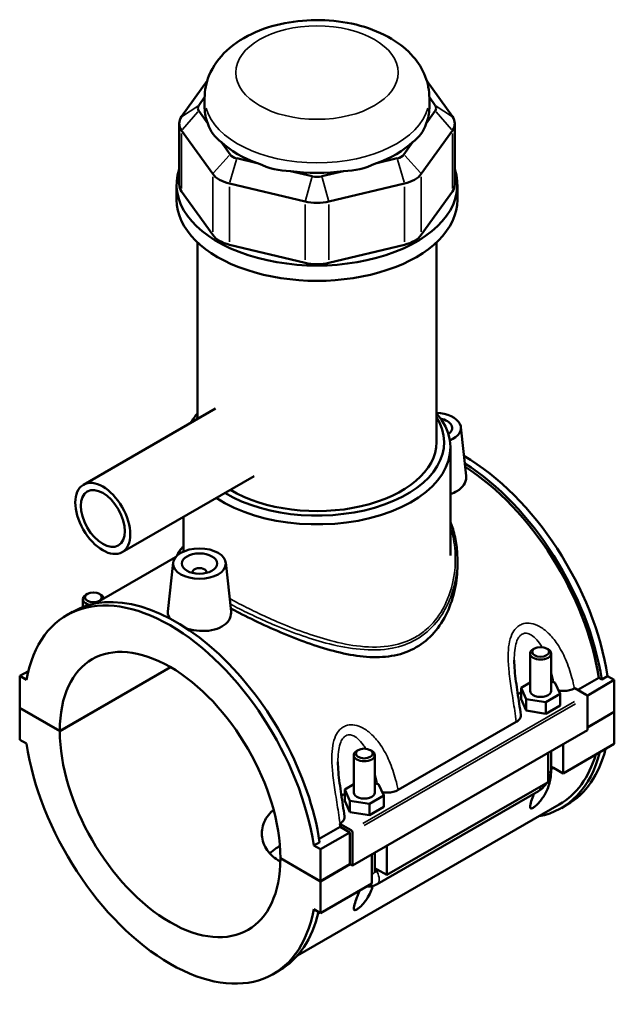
# Model space of a CAD drawing. Header units: inches. Extents: x -1 to 47.8, y -1.4 to 47.3.
# Tile 8 of 8: x 41.1 to 47.8, y 36.3 to 47.3. Entities that reach past the tile are written whole.
import ezdxf

# ---------------------------------------------------------------- set-up
doc = ezdxf.new("R2010")
doc.units = ezdxf.units.IN
doc.header["$MEASUREMENT"] = 0
doc.layers.add('Visible (ANSI)', color=7, linetype='Continuous', lineweight=50)
doc.layers.add('Visible Narrow (ANSI)', color=7, linetype='Continuous', lineweight=35)

msp = doc.modelspace()

# ---------------------------------------------------------------- linework, layer by layer
at = {"layer": 'Visible (ANSI)'}
for p, q in [((43.202, 46.597), (42.914, 46.197)), ((45.946, 46.197), (45.658, 46.597)), ((43.107, 46.322), (43.173, 46.413)), ((43.173, 46.291), (43.173, 46.405)), ((45.687, 46.413), (45.753, 46.322)), ((45.687, 46.291), (45.687, 46.405)), ((43.209, 46.12), (43.107, 46.261)), ((45.753, 46.261), (45.651, 46.12)), ((42.887, 46.12), (42.887, 45.437)), ((42.914, 46.043), (43.263, 45.557)), ((45.597, 45.557), (45.946, 46.043)), ((45.973, 46.12), (45.973, 45.437)), ((43.457, 45.775), (43.356, 45.915)), ((45.504, 45.915), (45.403, 45.775)), ((43.777, 45.673), (43.533, 45.731)), ((45.327, 45.731), (45.083, 45.673)), ((44.377, 45.53), (44.133, 45.588)), ((44.727, 45.588), (44.483, 45.53)), ((42.859, 45.266), (42.859, 45.437)), ((43.263, 44.874), (42.914, 45.36)), ((43.452, 45.448), (44.296, 45.247)), ((44.564, 45.247), (45.408, 45.448)), ((45.946, 45.36), (45.597, 44.874)), ((46.001, 45.266), (46.001, 45.437)), ((43.094, 42.818), (43.094, 44.789)), ((44.296, 44.564), (43.452, 44.765)), ((45.408, 44.765), (44.564, 44.564)), ((45.766, 42.556), (45.766, 44.789)), ((43.294, 42.933), (41.816, 42.082)), ((46.04, 42.726), (46.098, 42.18)), ((45.923, 41.291), (45.923, 42.498)), ((43.728, 42.179), (42.25, 41.328)), ((42.937, 41.336), (42.937, 41.723)), ((42.848, 41.273), (41.948, 40.754)), ((42.82, 41.211), (42.761, 40.663)), ((43.41, 41.211), (43.468, 40.666)), ((46.001, 41.246), (46.001, 41.183)), ((43.036, 41.096), (43.036, 41.104)), ((43.194, 41.096), (43.194, 41.104)), ((41.861, 40.861), (41.844, 40.851)), ((41.995, 40.861), (42.012, 40.851)), ((41.81, 40.716), (41.81, 40.803)), ((41.631, 40.624), (41.696, 40.662)), ((46.814, 39.777), (46.814, 40.194)), ((46.865, 40.251), (46.848, 40.242)), ((46.999, 40.251), (47.016, 40.242)), ((47.05, 39.777), (47.05, 40.194)), ((41.2, 39.999), (41.103, 39.944)), ((41.551, 39.33), (42.789, 40.043)), ((42.792, 40.042), (41.551, 39.327)), ((41.178, 39.901), (41.103, 39.944)), ((41.103, 39.944), (41.103, 39.589)), ((46.814, 39.87), (46.713, 39.811)), ((47.093, 39.87), (47.05, 39.877)), ((47.152, 39.744), (47.093, 39.87)), ((47.348, 39.788), (47.583, 39.923)), ((47.757, 39.899), (47.452, 39.723)), ((47.616, 39.904), (47.583, 39.923)), ((47.682, 39.942), (47.616, 39.904)), ((47.682, 39.942), (47.757, 39.899)), ((47.757, 39.899), (47.757, 39.544)), ((46.713, 39.811), (46.772, 39.685)), ((46.713, 39.683), (46.713, 39.811)), ((46.991, 39.651), (47.152, 39.744)), ((47.152, 39.615), (47.152, 39.744)), ((47.311, 39.805), (47.315, 39.807)), ((47.315, 39.807), (47.442, 39.734)), ((46.713, 39.683), (46.772, 39.556)), ((46.772, 39.556), (46.772, 39.685)), ((46.772, 39.685), (46.991, 39.651)), ((46.991, 39.522), (46.991, 39.651)), ((47.456, 39.71), (47.456, 39.338)), ((41.103, 39.589), (41.551, 39.33)), ((41.103, 39.585), (41.106, 39.587)), ((41.103, 39.585), (41.103, 39.23)), ((41.551, 39.327), (41.103, 39.585)), ((46.772, 39.556), (46.991, 39.522)), ((46.991, 39.522), (47.152, 39.615)), ((47.456, 39.37), (47.757, 39.544)), ((47.757, 39.541), (47.456, 39.367)), ((47.754, 39.542), (47.757, 39.541)), ((47.757, 39.541), (47.757, 39.185)), ((45.338, 38.669), (46.66, 39.431)), ((47.456, 39.338), (44.826, 37.824)), ((41.103, 39.23), (41.178, 39.187)), ((44.892, 39.115), (44.876, 39.105)), ((45.027, 39.115), (45.043, 39.105)), ((47.016, 38.758), (47.016, 39.085)), ((47.05, 38.903), (47.05, 39.105)), ((47.757, 39.185), (47.183, 38.855)), ((47.183, 39.181), (47.183, 38.855)), ((44.841, 39.058), (44.841, 38.641)), ((45.078, 39.058), (45.078, 38.641)), ((47.05, 38.931), (47.075, 38.917)), ((47.075, 38.917), (47.05, 38.903)), ((47.183, 38.855), (47.075, 38.917)), ((47.016, 38.758), (45.21, 37.719)), ((44.841, 38.734), (44.74, 38.675)), ((44.74, 38.675), (44.799, 38.549)), ((44.74, 38.547), (44.74, 38.675)), ((45.12, 38.734), (45.078, 38.741)), ((45.102, 37.616), (46.908, 38.656)), ((45.179, 38.608), (45.12, 38.734)), ((44.74, 38.547), (44.799, 38.42)), ((44.799, 38.42), (44.799, 38.549)), ((44.799, 38.549), (45.018, 38.515)), ((45.018, 38.515), (45.179, 38.608)), ((45.179, 38.479), (45.179, 38.608)), ((47.141, 38.506), (44.213, 36.82)), ((44.799, 38.42), (45.018, 38.386)), ((45.018, 38.386), (45.018, 38.515)), ((45.018, 38.386), (45.179, 38.479)), ((47.164, 38.467), (47.229, 38.505)), ((44.454, 38.121), (44.69, 38.257)), ((44.684, 38.292), (44.688, 38.294)), ((44.812, 38.219), (44.684, 38.292)), ((44.798, 38.195), (44.69, 38.257)), ((44.798, 38.195), (44.469, 38.006)), ((44.798, 37.84), (44.798, 38.195)), ((44.826, 37.824), (44.826, 38.195)), ((44.46, 38.087), (44.394, 38.049)), ((44.469, 38.006), (44.394, 38.049)), ((44.469, 37.65), (44.469, 38.006)), ((45.21, 38.045), (45.21, 37.719)), ((44.021, 37.908), (44.469, 37.65)), ((44.021, 37.905), (44.023, 37.907)), ((44.469, 37.647), (44.021, 37.905)), ((45.043, 37.622), (45.043, 37.949)), ((45.078, 37.969), (45.078, 37.767)), ((44.469, 37.65), (44.798, 37.84)), ((44.8, 37.838), (44.469, 37.647)), ((44.798, 37.84), (44.826, 37.824)), ((45.078, 37.795), (45.102, 37.781)), ((45.102, 37.781), (45.078, 37.767)), ((45.098, 37.759), (45.119, 37.771)), ((45.21, 37.719), (45.102, 37.781)), ((44.469, 37.292), (44.469, 37.647)), ((45.043, 37.622), (44.469, 37.292)), ((44.394, 37.335), (44.469, 37.292)), ((43.941, 36.611), (44.007, 36.649))]:
    msp.add_line(p, q, dxfattribs=at)
for centre, major_axis, ratio, start_param, end_param in [((43.237, 46.291), (-0.14, 0), 0.575862, 5.890486, 6.675884), ((44.43, 46.291), (-1.257, 0), 0.575862, 0, 0.238812), ((44.43, 46.291), (1.257, 0), 0.575862, 6.044373, 6.283185), ((45.623, 46.291), (0.14, 0), 0.575862, 5.890486, 6.675884), ((43.237, 46.12), (-0.349, 0), 0.575862, 5.890486, 6.675884), ((45.623, 46.12), (0.349, 0), 0.575862, 5.890486, 6.675884), ((44.43, 47.307), (-1.09, -1.38), 0.454202, 5.999949, 6.307723), ((44.43, 47.307), (-1.09, 1.38), 0.454202, 3.117055, 3.424829), ((44.43, 46.291), (1.257, 0), 0.575862, 3.688179, 4.165803), ((44.43, 46.291), (1.257, 0), 0.575862, 5.258975, 5.736599), ((43.586, 45.805), (-0.14, 0), 0.575862, 0.392699, 1.178097), ((45.274, 45.805), (0.14, 0), 0.575862, 5.105088, 5.890486), ((44.43, 45.437), (-1.571, 0), 0.575862, 6.091532, 9.616431), ((44.43, 47.307), (-0.541, -1.68), 0.675468, 6.181789, 6.489562), ((44.43, 46.291), (1.257, 0), 0.575862, 4.473577, 4.951201), ((44.43, 47.307), (0.541, -1.68), 0.675468, 6.076808, 6.384582), ((43.586, 45.634), (0.349, 0), 0.575862, 3.534292, 4.31969), ((44.43, 45.604), (-0.14, 0), 0.575862, 1.178097, 1.963495), ((45.274, 45.634), (0.349, 0), 0.575862, 5.105088, 5.890486), ((43.237, 45.437), (-0.349, 0), 0.575862, 0, 0.392699), ((45.623, 45.437), (0.349, 0), 0.575862, 5.890486, 6.283185), ((44.43, 45.266), (-1.571, 0), 0.575862, 0, 3.141593), ((44.43, 45.433), (0.349, 0), 0.575862, 4.31969, 5.105088), ((43.586, 44.951), (-0.349, 0), 0.575862, 0.392699, 1.178097), ((45.274, 44.951), (0.349, 0), 0.575862, 5.105088, 5.890486), ((44.43, 44.749), (-0.349, 0), 0.575862, 1.178097, 1.963495), ((44.43, 42.498), (-1.493, 0), 0.575862, 5.820231, 5.959463), ((44.43, 42.556), (-1.423, 0), 0.575862, 5.931085, 5.971285), ((44.43, 42.498), (1.493, 0), 0.575862, 3.857455, 6.74614), ((44.43, 42.556), (1.423, 0), 0.575862, 3.903368, 6.635286), ((45.745, 42.715), (0.295, 0), 0.575862, 5.332059, 7.784433), ((45.745, 42.715), (0.197, 0), 0.575862, 5.624208, 7.499164), ((44.43, 42.556), (1.336, 0), 0.575862, 3.901824, 6.283185), ((46.074, 40.511), (-1.155, 2.006), 0.578093, 4.118597, 5.499482), ((46.008, 40.473), (1.155, -2.006), 0.578093, 0.977004, 2.31228), ((46.008, 40.473), (-1.133, 1.967), 0.578093, 4.122438, 5.45029), ((43.115, 41.104), (-0.0787, 0), 0.575862, 2.972903, 6.451874), ((42.786, 38.618), (-1.155, 2.006), 0.578093, 4.118597, 6.880845), ((42.852, 38.656), (-1.155, 2.006), 0.578093, 4.118597, 6.283185), ((41.928, 40.803), (-0.118, 0), 0.575862, 5.50164, 7.483949), ((41.928, 40.803), (0.118, 0), 0.575862, 0.105349, 0.781546), ((42.786, 38.618), (-0.871, 1.513), 0.578093, 3.930052, 7.06939), ((46.932, 40.194), (-0.118, 0), 0.575862, 5.50164, 10.206324), ((46.932, 39.649), (0.295, 0), 0.575862, 2.40919, 2.611618), ((46.932, 39.777), (-0.118, 0), 0.575862, 0, 3.141593), ((47.442, 39.718), (-0.0098, 0.0171), 0.578093, 3.928925, 5.499721), ((42.786, 38.618), (0.871, -1.513), 0.578093, 3.930052, 7.06939), ((42.786, 38.618), (1.155, -2.006), 0.578093, 4.118597, 6.880845), ((44.959, 39.058), (-0.118, 0), 0.575862, 5.50164, 10.206324), ((46.008, 40.473), (1.155, -2.006), 0.578093, 6.084831, 6.820591), ((46.074, 40.511), (1.155, -2.006), 0.578093, 0, 0.537406), ((46.008, 40.473), (1.133, -1.967), 0.578093, 0, 0.502834), ((46.932, 38.903), (0.118, 0), 0.575862, 6.280575, 6.283185), ((44.959, 38.641), (-0.118, 0), 0.575862, 0, 3.141593), ((44.959, 38.513), (0.295, 0), 0.575862, 2.40919, 2.611618), ((43.115, 38.807), (-1.133, 1.967), 0.578093, 4.122438, 4.140144), ((44.812, 38.203), (0.0098, -0.0171), 0.578093, 0.787332, 2.358128), ((44.959, 37.767), (0.118, 0), 0.575862, 6.280575, 6.283185), ((42.852, 38.656), (1.155, -2.006), 0.578093, 0, 0.556744)]:
    msp.add_ellipse(centre, major_axis=major_axis, ratio=ratio, start_param=start_param, end_param=end_param, dxfattribs=at)
for centre, major_axis, ratio in [((42.033, 41.705), (-0.217, 0.377), 0.578093), ((42.033, 41.705), (-0.174, 0.302), 0.578093), ((43.115, 41.2), (0.295, 0), 0.575862), ((43.115, 41.2), (0.197, 0), 0.575862), ((41.928, 40.823), (0.0945, 0), 0.575862), ((46.932, 40.213), (0.0945, 0), 0.575862), ((44.959, 39.077), (0.0945, 0), 0.575862)]:
    msp.add_ellipse(centre, major_axis=major_axis, ratio=ratio, dxfattribs=at)
for points, knots in [([(45.687, 46.405), (45.687, 46.488), (45.671, 46.571), (45.609, 46.729), (45.562, 46.803), (45.437, 46.947), (45.355, 47.012), (45.158, 47.13), (45.04, 47.179), (44.787, 47.248), (44.653, 47.269), (44.383, 47.281), (44.248, 47.273), (43.986, 47.229), (43.859, 47.193), (43.623, 47.089), (43.513, 47.022), (43.337, 46.858), (43.266, 46.764), (43.19, 46.576), (43.173, 46.491), (43.173, 46.405)], [0.785398, 0.785398, 0.785398, 0.785398, 1.005919, 1.005919, 1.247788, 1.247788, 1.549488, 1.549488, 1.909935, 1.909935, 2.277725, 2.277725, 2.640356, 2.640356, 3.005317, 3.005317, 3.373911, 3.373911, 3.698936, 3.698936, 3.926991, 3.926991, 3.926991, 3.926991]), ([(46.098, 42.18), (46.099, 42.176), (46.099, 42.171), (46.099, 42.138), (46.091, 42.107), (46.055, 42.053), (46.028, 42.028), (45.996, 42.01)], [4.6935242, 4.6935242, 4.6935242, 4.6935242, 4.7497622, 4.7497622, 5.0893462, 5.0893462, 5.4289302, 5.4289302, 5.4289302, 5.4289302]), ([(45.923, 41.667), (45.931, 41.647), (45.939, 41.626), (45.955, 41.577), (45.963, 41.547), (45.977, 41.488), (45.983, 41.459), (45.992, 41.398), (45.996, 41.368), (46, 41.307), (46.001, 41.276), (46.001, 41.246)], [20.887553, 20.887553, 20.887553, 20.887553, 21.087728, 21.087728, 21.363015, 21.363015, 21.638302, 21.638302, 21.913589, 21.913589, 22.188876, 22.188876, 22.188876, 22.188876]), ([(42.866, 41.292), (42.869, 41.3), (42.872, 41.309), (42.883, 41.33), (42.891, 41.343), (42.911, 41.368), (42.923, 41.381), (42.937, 41.393)], [22.5468783, 22.5468783, 22.5468783, 22.5468783, 22.7532668, 22.7532668, 23.0797564, 23.0797564, 23.4261974, 23.4261974, 23.4261974, 23.4261974]), ([(46.001, 41.183), (46.001, 41.096), (45.992, 41.005), (45.954, 40.825), (45.925, 40.736), (45.847, 40.571), (45.798, 40.494), (45.682, 40.362), (45.615, 40.306), (45.541, 40.264)], [21.999673, 21.999673, 21.999673, 21.999673, 22.791458, 22.791458, 23.583244, 23.583244, 24.375029, 24.375029, 25.166814, 25.166814, 25.166814, 25.166814]), ([(42.786, 40.585), (42.769, 40.607), (42.761, 40.63), (42.761, 40.655), (42.761, 40.659), (42.761, 40.663)], [4.4241299, 4.4241299, 4.4241299, 4.4241299, 4.7497622, 4.7497622, 4.8036294, 4.8036294, 4.8036294, 4.8036294]), ([(43.468, 40.666), (43.468, 40.661), (43.469, 40.656), (43.469, 40.623), (43.46, 40.592), (43.425, 40.538), (43.397, 40.514), (43.366, 40.495)], [1.9790677, 1.9790677, 1.9790677, 1.9790677, 2.0352971, 2.0352971, 2.3748811, 2.3748811, 2.7144651, 2.7144651, 2.7144651, 2.7144651]), ([(45.541, 40.264), (45.468, 40.221), (45.386, 40.191), (45.211, 40.156), (45.117, 40.151), (44.925, 40.16), (44.825, 40.175), (44.626, 40.218), (44.527, 40.246), (44.335, 40.309), (44.235, 40.345), (44.036, 40.425), (43.936, 40.468), (43.742, 40.558), (43.648, 40.604), (43.527, 40.666), (43.495, 40.683), (43.464, 40.7)], [0, 0, 0, 0, 0.791785, 0.791785, 1.58357, 1.58357, 2.375355, 2.375355, 3.16714, 3.16714, 3.948281, 3.948281, 4.729422, 4.729422, 5.510563, 5.510563, 5.804123, 5.804123, 5.804123, 5.804123]), ([(43.366, 40.495), (43.334, 40.477), (43.295, 40.463), (43.207, 40.447), (43.16, 40.445), (43.071, 40.451), (43.024, 40.459), (42.978, 40.472), (42.975, 40.473), (42.972, 40.474)], [2.714465, 2.714465, 2.714465, 2.714465, 3.054049, 3.054049, 3.393633, 3.393633, 3.732665, 3.732665, 3.752604, 3.752604, 3.752604, 3.752604]), ([(46.711, 39.51), (46.705, 39.551), (46.699, 39.592), (46.687, 39.675), (46.68, 39.716), (46.668, 39.799), (46.662, 39.841), (46.651, 39.923), (46.646, 39.964), (46.639, 40.044), (46.637, 40.083), (46.637, 40.12)], [0.504345, 0.504345, 0.504345, 0.504345, 0.839407, 0.839407, 1.174469, 1.174469, 1.509532, 1.509532, 1.844594, 1.844594, 2.179657, 2.179657, 2.179657, 2.179657]), ([(47.135, 39.781), (47.136, 39.78), (47.137, 39.78), (47.155, 39.777), (47.173, 39.776), (47.213, 39.776), (47.235, 39.779), (47.277, 39.789), (47.295, 39.796), (47.311, 39.805)], [-0.4859574, -0.4859574, -0.4859574, -0.4859574, -0.4770763, -0.4770763, -0.3427203, -0.3427203, -0.1698946, -0.1698946, 0, 0, 0, 0]), ([(46.66, 39.431), (46.672, 39.437), (46.682, 39.445), (46.697, 39.461), (46.703, 39.47), (46.711, 39.489), (46.712, 39.499), (46.711, 39.51)], [-0.6114062, -0.6114062, -0.6114062, -0.6114062, -0.4880421, -0.4880421, -0.3645154, -0.3645154, -0.2269909, -0.2269909, -0.2269909, -0.2269909]), ([(44.738, 38.374), (44.732, 38.415), (44.726, 38.456), (44.714, 38.539), (44.707, 38.58), (44.695, 38.663), (44.689, 38.704), (44.678, 38.787), (44.673, 38.828), (44.666, 38.908), (44.664, 38.947), (44.664, 38.984)], [0.504013, 0.504013, 0.504013, 0.504013, 0.839076, 0.839076, 1.174138, 1.174138, 1.509201, 1.509201, 1.844263, 1.844263, 2.179325, 2.179325, 2.179325, 2.179325]), ([(47.05, 38.903), (47.05, 38.88), (47.049, 38.857), (47.042, 38.788), (47.032, 38.741), (47.006, 38.671), (46.993, 38.642), (46.967, 38.598), (46.958, 38.583), (46.937, 38.554), (46.925, 38.54), (46.903, 38.515), (46.892, 38.504), (46.876, 38.49), (46.87, 38.485), (46.859, 38.477), (46.854, 38.473), (46.844, 38.467), (46.839, 38.465), (46.832, 38.463), (46.828, 38.462), (46.82, 38.463), (46.817, 38.466), (46.814, 38.475), (46.814, 38.483), (46.817, 38.502), (46.819, 38.513), (46.829, 38.548), (46.839, 38.575), (46.852, 38.61), (46.855, 38.618), (46.858, 38.627)], [0.645958, 0.645958, 0.645958, 0.645958, 0.89701, 0.89701, 1.413207, 1.413207, 1.730061, 1.730061, 1.888488, 1.888488, 2.046915, 2.046915, 2.156349, 2.156349, 2.211065, 2.211065, 2.265782, 2.265782, 2.320499, 2.320499, 2.375216, 2.375216, 2.48465, 2.48465, 2.643077, 2.643077, 2.801504, 2.801504, 3.118358, 3.118358, 3.21668, 3.21668, 3.21668, 3.21668]), ([(47.016, 38.772), (47.019, 38.777), (47.021, 38.782), (47.032, 38.805), (47.038, 38.824), (47.048, 38.862), (47.05, 38.882), (47.05, 38.903)], [3.9900665, 3.9900665, 3.9900665, 3.9900665, 4.0840704, 4.0840704, 4.3982297, 4.3982297, 4.7114954, 4.7114954, 4.7114954, 4.7114954]), ([(46.908, 38.656), (46.926, 38.666), (46.942, 38.679), (46.97, 38.706), (46.983, 38.721), (46.998, 38.742), (47.001, 38.747), (47.004, 38.752)], [3.1415927, 3.1415927, 3.1415927, 3.1415927, 3.4557519, 3.4557519, 3.7699112, 3.7699112, 3.8682842, 3.8682842, 3.8682842, 3.8682842]), ([(45.162, 38.645), (45.163, 38.644), (45.164, 38.644), (45.182, 38.641), (45.2, 38.64), (45.24, 38.64), (45.262, 38.643), (45.304, 38.653), (45.323, 38.66), (45.338, 38.669)], [-0.4859574, -0.4859574, -0.4859574, -0.4859574, -0.4770763, -0.4770763, -0.3427203, -0.3427203, -0.1698946, -0.1698946, 0, 0, 0, 0]), ([(44.02, 37.871), (44.011, 37.876), (44.002, 37.881), (43.966, 37.902), (43.94, 37.921), (43.895, 37.964), (43.875, 37.989), (43.844, 38.041), (43.832, 38.069), (43.816, 38.126), (43.813, 38.154), (43.813, 38.238), (43.828, 38.298), (43.875, 38.377), (43.895, 38.402), (43.926, 38.432), (43.935, 38.44), (43.944, 38.447)], [2.29251, 2.29251, 2.29251, 2.29251, 2.385066, 2.385066, 2.68311, 2.68311, 2.981155, 2.981155, 3.279199, 3.279199, 3.577244, 3.577244, 4.173688, 4.173688, 4.47191, 4.47191, 4.582654, 4.582654, 4.582654, 4.582654]), ([(44.688, 38.294), (44.699, 38.301), (44.709, 38.309), (44.724, 38.325), (44.73, 38.334), (44.738, 38.353), (44.739, 38.363), (44.738, 38.374)], [-0.6114062, -0.6114062, -0.6114062, -0.6114062, -0.4880421, -0.4880421, -0.3645154, -0.3645154, -0.2269909, -0.2269909, -0.2269909, -0.2269909]), ([(44.015, 38.042), (44.008, 38.038), (44.001, 38.034), (43.966, 38.014), (43.94, 37.995), (43.912, 37.969), (43.907, 37.964), (43.902, 37.958)], [4.6750251, 4.6750251, 4.6750251, 4.6750251, 4.7510658, 4.7510658, 5.0480368, 5.0480368, 5.1196883, 5.1196883, 5.1196883, 5.1196883]), ([(45.078, 37.767), (45.078, 37.763), (45.078, 37.761), (45.081, 37.757), (45.083, 37.756), (45.087, 37.755), (45.089, 37.756), (45.093, 37.757), (45.096, 37.758), (45.098, 37.759)], [0.0000698, 0.0000698, 0.0000698, 0.0000698, 0.0369029, 0.0369029, 0.0726601, 0.0726601, 0.1000626, 0.1000626, 0.1267854, 0.1267854, 0.1267854, 0.1267854]), ([(45.054, 37.596), (45.051, 37.584), (45.047, 37.573), (45.035, 37.539), (45.024, 37.514), (44.996, 37.463), (44.979, 37.437), (44.946, 37.396), (44.927, 37.375), (44.904, 37.354), (44.898, 37.349), (44.886, 37.341), (44.881, 37.337), (44.871, 37.331), (44.866, 37.329), (44.859, 37.327), (44.856, 37.326), (44.848, 37.327), (44.845, 37.33), (44.841, 37.339), (44.841, 37.347), (44.844, 37.366), (44.846, 37.377), (44.857, 37.412), (44.866, 37.439), (44.884, 37.489), (44.894, 37.515), (44.904, 37.543)], [1.280582, 1.280582, 1.280582, 1.280582, 1.411813, 1.411813, 1.684395, 1.684395, 1.956976, 1.956976, 2.1465, 2.1465, 2.198734, 2.198734, 2.250969, 2.250969, 2.305685, 2.305685, 2.360402, 2.360402, 2.469836, 2.469836, 2.628263, 2.628263, 2.78669, 2.78669, 3.103544, 3.103544, 3.383072, 3.383072, 3.383072, 3.383072]), ([(44.987, 37.59), (45.002, 37.588), (45.017, 37.589), (45.051, 37.594), (45.07, 37.6), (45.091, 37.61), (45.097, 37.613), (45.102, 37.616)], [2.6025278, 2.6025278, 2.6025278, 2.6025278, 2.7863637, 2.7863637, 3.0520987, 3.0520987, 3.1415927, 3.1415927, 3.1415927, 3.1415927])]:
    msp.add_open_spline(points, degree=3, knots=knots, dxfattribs=at)
msp.add_open_spline([(45.996, 42.01), (45.975, 41.998), (45.95, 41.987), (45.923, 41.979)], degree=3, dxfattribs=at)
at = {"layer": 'Visible Narrow (ANSI)'}
for p, q in [((43.098, 46.316), (42.924, 46.203)), ((43.098, 46.25), (42.924, 46.054)), ((45.762, 46.316), (45.936, 46.203)), ((45.762, 46.25), (45.936, 46.054)), ((42.914, 45.394), (42.914, 46.009)), ((45.946, 46.009), (45.946, 45.394)), ((43.447, 45.764), (43.273, 45.568)), ((43.529, 45.717), (43.456, 45.463)), ((45.331, 45.717), (45.404, 45.463)), ((45.413, 45.764), (45.587, 45.568)), ((43.263, 45.523), (43.263, 44.908)), ((44.373, 45.516), (44.3, 45.261)), ((44.487, 45.516), (44.56, 45.261)), ((45.597, 44.908), (45.597, 45.523)), ((43.452, 44.799), (43.452, 45.414)), ((45.408, 45.414), (45.408, 44.799)), ((44.296, 45.213), (44.296, 44.598)), ((44.564, 44.598), (44.564, 45.213)), ((47.311, 39.658), (44.943, 38.295)), ((44.957, 38.271), (47.324, 39.634))]:
    msp.add_line(p, q, dxfattribs=at)
msp.add_ellipse((44.43, 46.69), major_axis=(0.908, 0), ratio=0.575862, dxfattribs=at)
for centre, major_axis, ratio, start_param, end_param in [((44.43, 46.405), (-1.257, 0), 0.575862, 0.15708, 2.984513), ((46.932, 38.903), (0.118, 0), 0.575862, 5.536927, 6.241435), ((46.849, 38.758), (0.059, -0.102), 0.578093, 0.039559, 0.751625), ((44.959, 37.767), (0.118, 0), 0.575862, 5.536927, 6.241435), ((45.043, 37.718), (0.059, -0.102), 0.578093, 0.08195, 1.557046)]:
    msp.add_ellipse(centre, major_axis=major_axis, ratio=ratio, start_param=start_param, end_param=end_param, dxfattribs=at)
for points, knots in [([(45.923, 41.609), (45.951, 41.523), (45.968, 41.432), (45.987, 41.179), (45.966, 41.014), (45.891, 40.8), (45.865, 40.741), (45.785, 40.602), (45.724, 40.525), (45.615, 40.431), (45.575, 40.403), (45.533, 40.378), (45.452, 40.332), (45.363, 40.301), (45.156, 40.263), (45.037, 40.262), (44.805, 40.287), (44.692, 40.31), (44.38, 40.393), (44.179, 40.467), (43.827, 40.618), (43.673, 40.692), (43.506, 40.779), (43.479, 40.793), (43.453, 40.808)], [21.113225, 21.113225, 21.113225, 21.113225, 21.958058, 21.958058, 23.435366, 23.435366, 24.023515, 24.023515, 24.918804, 24.918804, 25.373097, 25.373097, 25.373097, 26.239027, 26.239027, 27.263309, 27.263309, 28.190525, 28.190525, 29.791632, 29.791632, 31.087263, 31.087263, 31.346356, 31.346356, 31.346356, 31.346356]), ([(43.459, 40.749), (43.476, 40.739), (43.494, 40.73), (43.651, 40.648), (43.807, 40.575), (44.164, 40.426), (44.368, 40.353), (44.684, 40.273), (44.799, 40.252), (45.036, 40.23), (45.157, 40.232), (45.368, 40.272), (45.459, 40.305), (45.541, 40.352), (45.584, 40.377), (45.625, 40.406), (45.737, 40.502), (45.799, 40.579), (45.882, 40.72), (45.909, 40.779), (45.978, 40.97), (46.002, 41.109), (46.001, 41.246)], [-31.249961, -31.249961, -31.249961, -31.249961, -31.087263, -31.087263, -29.791632, -29.791632, -28.190525, -28.190525, -27.263309, -27.263309, -26.239027, -26.239027, -25.373097, -25.373097, -25.373097, -24.918804, -24.918804, -24.023515, -24.023515, -23.435366, -23.435366, -22.188876, -22.188876, -22.188876, -22.188876]), ([(47.311, 39.805), (47.303, 39.845), (47.294, 39.884), (47.264, 39.994), (47.24, 40.063), (47.185, 40.19), (47.154, 40.249), (47.088, 40.347), (47.054, 40.388), (46.987, 40.452), (46.954, 40.478), (46.888, 40.514), (46.856, 40.526), (46.796, 40.535), (46.769, 40.535), (46.728, 40.525), (46.713, 40.519), (46.699, 40.51), (46.684, 40.502), (46.671, 40.492), (46.64, 40.46), (46.624, 40.436), (46.596, 40.377), (46.586, 40.34), (46.572, 40.257), (46.569, 40.212), (46.569, 40.108), (46.573, 40.05), (46.586, 39.922), (46.596, 39.852), (46.619, 39.705), (46.631, 39.629), (46.649, 39.513), (46.655, 39.472), (46.66, 39.431)], [-6.124078, -6.124078, -6.124078, -6.124078, -5.803522, -5.803522, -5.237133, -5.237133, -4.730668, -4.730668, -4.320117, -4.320117, -3.986616, -3.986616, -3.689289, -3.689289, -3.444287, -3.444287, -3.291161, -3.291161, -3.291161, -3.138034, -3.138034, -2.893032, -2.893032, -2.595705, -2.595705, -2.262204, -2.262204, -1.851653, -1.851653, -1.345189, -1.345189, -0.7788, -0.7788, -0.458243, -0.458243, -0.458243, -0.458243]), ([(46.637, 40.12), (46.637, 40.13), (46.637, 40.139), (46.638, 40.186), (46.641, 40.222), (46.651, 40.286), (46.658, 40.314), (46.676, 40.359), (46.686, 40.376), (46.706, 40.398), (46.715, 40.405), (46.724, 40.41), (46.732, 40.415), (46.742, 40.419), (46.768, 40.423), (46.784, 40.421), (46.821, 40.408), (46.841, 40.395), (46.881, 40.36), (46.901, 40.337), (46.929, 40.297), (46.938, 40.282), (46.947, 40.267)], [2.179657, 2.179657, 2.179657, 2.179657, 2.262204, 2.262204, 2.595705, 2.595705, 2.893032, 2.893032, 3.138034, 3.138034, 3.291161, 3.291161, 3.291161, 3.444287, 3.444287, 3.689289, 3.689289, 3.986616, 3.986616, 4.320117, 4.320117, 4.495893, 4.495893, 4.495893, 4.495893]), ([(45.338, 38.669), (45.33, 38.709), (45.321, 38.748), (45.291, 38.858), (45.267, 38.927), (45.212, 39.054), (45.181, 39.113), (45.115, 39.211), (45.081, 39.252), (45.014, 39.316), (44.981, 39.341), (44.915, 39.378), (44.883, 39.39), (44.823, 39.399), (44.796, 39.399), (44.755, 39.389), (44.74, 39.382), (44.726, 39.374), (44.712, 39.366), (44.698, 39.356), (44.667, 39.324), (44.651, 39.3), (44.624, 39.241), (44.613, 39.204), (44.599, 39.121), (44.596, 39.076), (44.596, 38.972), (44.6, 38.914), (44.613, 38.786), (44.623, 38.715), (44.646, 38.569), (44.658, 38.493), (44.676, 38.377), (44.682, 38.335), (44.688, 38.294)], [-6.123747, -6.123747, -6.123747, -6.123747, -5.803205, -5.803205, -5.236827, -5.236827, -4.730334, -4.730334, -4.319781, -4.319781, -3.986285, -3.986285, -3.688958, -3.688958, -3.443956, -3.443956, -3.29083, -3.29083, -3.29083, -3.137703, -3.137703, -2.892701, -2.892701, -2.595374, -2.595374, -2.261878, -2.261878, -1.851325, -1.851325, -1.344832, -1.344832, -0.778454, -0.778454, -0.457912, -0.457912, -0.457912, -0.457912]), ([(44.664, 38.984), (44.664, 38.994), (44.664, 39.003), (44.665, 39.049), (44.668, 39.086), (44.678, 39.15), (44.685, 39.178), (44.703, 39.223), (44.714, 39.24), (44.733, 39.262), (44.742, 39.269), (44.751, 39.274), (44.76, 39.279), (44.769, 39.283), (44.795, 39.287), (44.811, 39.285), (44.848, 39.272), (44.868, 39.259), (44.908, 39.224), (44.928, 39.201), (44.956, 39.161), (44.965, 39.146), (44.974, 39.131)], [2.179325, 2.179325, 2.179325, 2.179325, 2.261878, 2.261878, 2.595374, 2.595374, 2.892701, 2.892701, 3.137703, 3.137703, 3.29083, 3.29083, 3.29083, 3.443956, 3.443956, 3.688958, 3.688958, 3.986285, 3.986285, 4.319781, 4.319781, 4.495562, 4.495562, 4.495562, 4.495562])]:
    msp.add_open_spline(points, degree=3, knots=knots, dxfattribs=at)
for points in [[(42.885, 41.307), (42.892, 41.335), (42.909, 41.362), (42.937, 41.39)], [(47.05, 39.994), (47.061, 39.954), (47.069, 39.913), (47.077, 39.873)], [(45.078, 38.858), (45.088, 38.818), (45.096, 38.777), (45.104, 38.736)]]:
    msp.add_open_spline(points, degree=3, dxfattribs=at)

doc.saveas('drawing.dxf')
